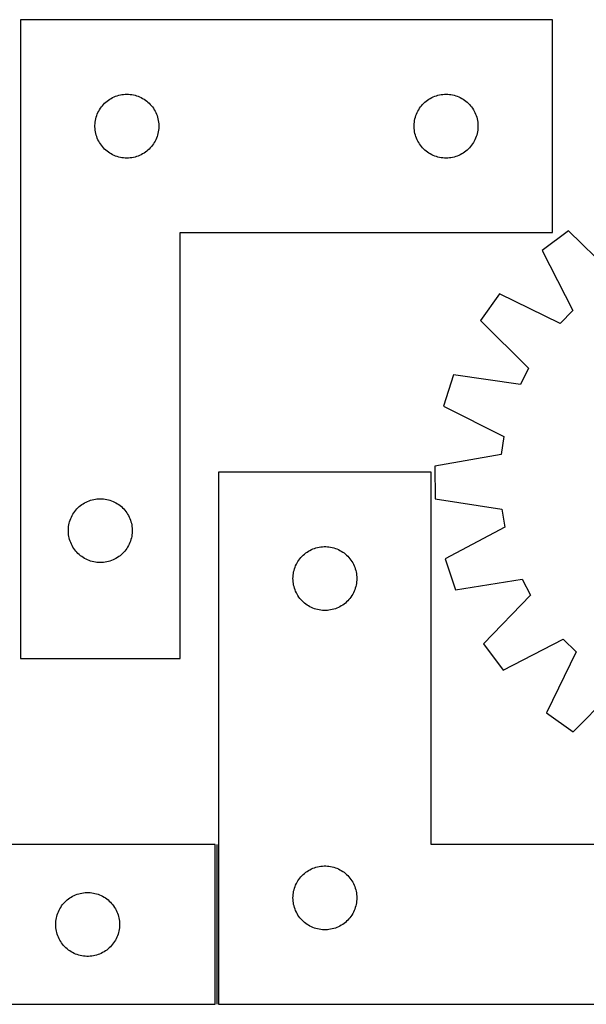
# Model space of a CAD drawing. Header units: millimetres. Extents: x 7 to 1493, y 7 to 474.
# Tile 3 of 6: x 396 to 662, y 11 to 473. Entities that reach past the tile are written whole.
import ezdxf

# ---------------------------------------------------------------- set-up
doc = ezdxf.new("R2010")
doc.units = ezdxf.units.MM
doc.layers.add('COMMON', color=5, linetype='CONTINUOUS', true_color=0x0000ff)
doc.layers.add('CUT', color=7, linetype='CONTINUOUS', true_color=0x000000)

msp = doc.modelspace()

# ---------------------------------------------------------------- linework, layer by layer
at = {"layer": 'COMMON'}
msp.add_line((488.888398, 85.849883), (488.888398, 10.849883), dxfattribs=at)
at = {"layer": 'CUT'}
for p, q in [((396.578213, 473.344261), (396.578213, 173.344261)), ((646.578213, 473.344261), (396.578213, 473.344261)), ((646.578213, 373.344261), (646.578213, 473.344261)), ((436.675931, 434.61124), (437.269071, 435.106058)), ((437.269071, 435.106058), (437.886897, 435.569686)), ((437.886897, 435.569686), (438.52777, 436.000895)), ((438.52777, 436.000895), (439.189992, 436.39854)), ((439.189992, 436.39854), (439.871806, 436.761567)), ((439.871806, 436.761567), (440.571405, 437.089015)), ((440.571405, 437.089015), (441.286932, 437.380013)), ((441.286932, 437.380013), (442.016491, 437.633792)), ((442.016491, 437.633792), (442.758146, 437.849677)), ((442.758146, 437.849677), (443.509932, 438.027096)), ((443.509932, 438.027096), (444.269854, 438.16558)), ((444.269854, 438.16558), (445.035898, 438.264759)), ((445.035898, 438.264759), (445.806032, 438.324372)), ((445.806032, 438.324372), (446.578213, 438.344261)), ((446.578213, 438.344261), (447.350394, 438.324372)), ((447.350394, 438.324372), (448.120528, 438.264759)), ((448.120528, 438.264759), (448.886572, 438.16558)), ((448.886572, 438.16558), (449.646494, 438.027096)), ((449.646494, 438.027096), (450.39828, 437.849677)), ((450.39828, 437.849677), (451.139936, 437.633792)), ((451.139936, 437.633792), (451.869494, 437.380013)), ((451.869494, 437.380013), (452.585022, 437.089015)), ((452.585022, 437.089015), (453.28462, 436.761567)), ((453.28462, 436.761567), (453.966434, 436.39854)), ((453.966434, 436.39854), (454.628656, 436.000895)), ((454.628656, 436.000895), (455.26953, 435.569686)), ((455.26953, 435.569686), (455.887355, 435.106058)), ((455.887355, 435.106058), (456.480495, 434.61124)), ((586.675931, 434.61124), (587.269071, 435.106058)), ((587.269071, 435.106058), (587.886897, 435.569686)), ((587.886897, 435.569686), (588.52777, 436.000895)), ((588.52777, 436.000895), (589.189992, 436.39854)), ((589.189992, 436.39854), (589.871806, 436.761567)), ((589.871806, 436.761567), (590.571405, 437.089015)), ((590.571405, 437.089015), (591.286932, 437.380013)), ((591.286932, 437.380013), (592.016491, 437.633792)), ((592.016491, 437.633792), (592.758146, 437.849677)), ((592.758146, 437.849677), (593.509932, 438.027096)), ((593.509932, 438.027096), (594.269854, 438.16558)), ((594.269854, 438.16558), (595.035898, 438.264759)), ((595.035898, 438.264759), (595.806032, 438.324372)), ((595.806032, 438.324372), (596.578213, 438.344261)), ((596.578213, 438.344261), (597.350394, 438.324372)), ((597.350394, 438.324372), (598.120528, 438.264759)), ((598.120528, 438.264759), (598.886572, 438.16558)), ((598.886572, 438.16558), (599.646494, 438.027096)), ((599.646494, 438.027096), (600.39828, 437.849677)), ((600.39828, 437.849677), (601.139936, 437.633792)), ((601.139936, 437.633792), (601.869494, 437.380013)), ((601.869494, 437.380013), (602.585022, 437.089015)), ((602.585022, 437.089015), (603.28462, 436.761567)), ((603.28462, 436.761567), (603.966434, 436.39854)), ((603.966434, 436.39854), (604.628656, 436.000895)), ((604.628656, 436.000895), (605.26953, 435.569686)), ((605.26953, 435.569686), (605.887355, 435.106058)), ((605.887355, 435.106058), (606.480495, 434.61124)), ((432.992679, 429.702977), (433.338031, 430.393912)), ((433.338031, 430.393912), (433.718494, 431.066153)), ((433.718494, 431.066153), (434.133058, 431.717917)), ((434.133058, 431.717917), (434.580624, 432.347475)), ((434.580624, 432.347475), (435.060006, 432.953159)), ((435.060006, 432.953159), (435.569933, 433.533361)), ((435.569933, 433.533361), (436.109051, 434.086544)), ((436.109051, 434.086544), (436.675931, 434.61124)), ((456.480495, 434.61124), (457.047375, 434.086544)), ((457.047375, 434.086544), (457.586494, 433.533361)), ((457.586494, 433.533361), (458.09642, 432.953159)), ((458.09642, 432.953159), (458.575802, 432.347475)), ((458.575802, 432.347475), (459.023368, 431.717917)), ((459.023368, 431.717917), (459.437933, 431.066153)), ((459.437933, 431.066153), (459.818395, 430.393912)), ((459.818395, 430.393912), (460.163747, 429.702977)), ((582.992679, 429.702977), (583.338031, 430.393912)), ((583.338031, 430.393912), (583.718494, 431.066153)), ((583.718494, 431.066153), (584.133058, 431.717917)), ((584.133058, 431.717917), (584.580624, 432.347475)), ((584.580624, 432.347475), (585.060006, 432.953159)), ((585.060006, 432.953159), (585.569933, 433.533361)), ((585.569933, 433.533361), (586.109051, 434.086544)), ((586.109051, 434.086544), (586.675931, 434.61124)), ((606.480495, 434.61124), (607.047375, 434.086544)), ((607.047375, 434.086544), (607.586494, 433.533361)), ((607.586494, 433.533361), (608.09642, 432.953159)), ((608.09642, 432.953159), (608.575802, 432.347475)), ((608.575802, 432.347475), (609.023368, 431.717917)), ((609.023368, 431.717917), (609.437933, 431.066153)), ((609.437933, 431.066153), (609.818395, 430.393912)), ((609.818395, 430.393912), (610.163747, 429.702977)), ((431.702373, 425.270236), (431.821244, 426.033473)), ((431.821244, 426.033473), (431.979248, 426.789577)), ((431.979248, 426.789577), (432.175965, 427.536546)), ((432.175965, 427.536546), (432.410875, 428.272397)), ((432.410875, 428.272397), (432.683354, 428.99518)), ((432.683354, 428.99518), (432.992679, 429.702977)), ((460.163747, 429.702977), (460.473073, 428.99518)), ((460.473073, 428.99518), (460.745552, 428.272397)), ((460.745552, 428.272397), (460.980461, 427.536546)), ((460.980461, 427.536546), (461.177179, 426.789577)), ((461.177179, 426.789577), (461.335182, 426.033473)), ((461.335182, 426.033473), (461.454053, 425.270236)), ((581.702373, 425.270236), (581.821244, 426.033473)), ((581.821244, 426.033473), (581.979248, 426.789577)), ((581.979248, 426.789577), (582.175965, 427.536546)), ((582.175965, 427.536546), (582.410875, 428.272397)), ((582.410875, 428.272397), (582.683354, 428.99518)), ((582.683354, 428.99518), (582.992679, 429.702977)), ((610.163747, 429.702977), (610.473073, 428.99518)), ((610.473073, 428.99518), (610.745552, 428.272397)), ((610.745552, 428.272397), (610.980461, 427.536546)), ((610.980461, 427.536546), (611.177179, 426.789577)), ((611.177179, 426.789577), (611.335182, 426.033473)), ((611.335182, 426.033473), (611.454053, 425.270236)), ((431.583186, 423.73048), (431.62295, 424.501893)), ((431.583186, 422.958042), (431.583186, 423.73048)), ((431.62295, 422.186629), (431.583186, 422.958042)), ((431.62295, 424.501893), (431.702373, 425.270236)), ((431.702373, 421.418286), (431.62295, 422.186629)), ((431.821244, 420.65505), (431.702373, 421.418286)), ((461.454053, 421.418286), (461.335182, 420.65505)), ((461.454053, 425.270236), (461.533476, 424.501893)), ((461.533476, 422.186629), (461.454053, 421.418286)), ((461.533476, 424.501893), (461.57324, 423.73048)), ((461.57324, 422.958042), (461.533476, 422.186629)), ((461.57324, 423.73048), (461.57324, 422.958042)), ((581.583186, 423.73048), (581.62295, 424.501893)), ((581.583186, 422.958042), (581.583186, 423.73048)), ((581.62295, 422.186629), (581.583186, 422.958042)), ((581.62295, 424.501893), (581.702373, 425.270236)), ((581.702373, 421.418286), (581.62295, 422.186629)), ((581.821244, 420.65505), (581.702373, 421.418286)), ((611.454053, 421.418286), (611.335182, 420.65505)), ((611.454053, 425.270236), (611.533476, 424.501893)), ((611.533476, 422.186629), (611.454053, 421.418286)), ((611.533476, 424.501893), (611.57324, 423.73048)), ((611.57324, 422.958042), (611.533476, 422.186629)), ((611.57324, 423.73048), (611.57324, 422.958042)), ((431.979248, 419.898945), (431.821244, 420.65505)), ((432.175965, 419.151977), (431.979248, 419.898945)), ((432.410875, 418.416125), (432.175965, 419.151977)), ((432.683354, 417.693343), (432.410875, 418.416125)), ((432.992679, 416.985545), (432.683354, 417.693343)), ((433.338031, 416.29461), (432.992679, 416.985545)), ((433.718494, 415.622369), (433.338031, 416.29461)), ((459.818395, 416.29461), (459.437933, 415.622369)), ((460.163747, 416.985545), (459.818395, 416.29461)), ((460.473073, 417.693343), (460.163747, 416.985545)), ((460.745552, 418.416125), (460.473073, 417.693343)), ((460.980461, 419.151977), (460.745552, 418.416125)), ((461.177179, 419.898945), (460.980461, 419.151977)), ((461.335182, 420.65505), (461.177179, 419.898945)), ((581.979248, 419.898945), (581.821244, 420.65505)), ((582.175965, 419.151977), (581.979248, 419.898945)), ((582.410875, 418.416125), (582.175965, 419.151977)), ((582.683354, 417.693343), (582.410875, 418.416125)), ((582.992679, 416.985545), (582.683354, 417.693343)), ((583.338031, 416.29461), (582.992679, 416.985545)), ((583.718494, 415.622369), (583.338031, 416.29461)), ((609.818395, 416.29461), (609.437933, 415.622369)), ((610.163747, 416.985545), (609.818395, 416.29461)), ((610.473073, 417.693343), (610.163747, 416.985545)), ((610.745552, 418.416125), (610.473073, 417.693343)), ((610.980461, 419.151977), (610.745552, 418.416125)), ((611.177179, 419.898945), (610.980461, 419.151977)), ((611.335182, 420.65505), (611.177179, 419.898945)), ((434.133058, 414.970605), (433.718494, 415.622369)), ((434.580624, 414.341047), (434.133058, 414.970605)), ((435.060006, 413.735363), (434.580624, 414.341047)), ((435.569933, 413.155161), (435.060006, 413.735363)), ((436.109051, 412.601978), (435.569933, 413.155161)), ((436.675931, 412.077282), (436.109051, 412.601978)), ((437.269071, 411.582464), (436.675931, 412.077282)), ((456.480495, 412.077282), (455.887355, 411.582464)), ((457.047375, 412.601978), (456.480495, 412.077282)), ((457.586494, 413.155161), (457.047375, 412.601978)), ((458.09642, 413.735363), (457.586494, 413.155161)), ((458.575802, 414.341047), (458.09642, 413.735363)), ((459.023368, 414.970605), (458.575802, 414.341047)), ((459.437933, 415.622369), (459.023368, 414.970605)), ((584.133058, 414.970605), (583.718494, 415.622369)), ((584.580624, 414.341047), (584.133058, 414.970605)), ((585.060006, 413.735363), (584.580624, 414.341047)), ((585.569933, 413.155161), (585.060006, 413.735363)), ((586.109051, 412.601978), (585.569933, 413.155161)), ((586.675931, 412.077282), (586.109051, 412.601978)), ((587.269071, 411.582464), (586.675931, 412.077282)), ((606.480495, 412.077282), (605.887355, 411.582464)), ((607.047375, 412.601978), (606.480495, 412.077282)), ((607.586494, 413.155161), (607.047375, 412.601978)), ((608.09642, 413.735363), (607.586494, 413.155161)), ((608.575802, 414.341047), (608.09642, 413.735363)), ((609.023368, 414.970605), (608.575802, 414.341047)), ((609.437933, 415.622369), (609.023368, 414.970605)), ((437.886897, 411.118836), (437.269071, 411.582464)), ((438.52777, 410.687628), (437.886897, 411.118836)), ((439.189992, 410.289983), (438.52777, 410.687628)), ((439.871806, 409.926955), (439.189992, 410.289983)), ((440.571405, 409.599508), (439.871806, 409.926955)), ((441.286932, 409.308509), (440.571405, 409.599508)), ((442.016491, 409.05473), (441.286932, 409.308509)), ((442.758146, 408.838845), (442.016491, 409.05473)), ((443.509932, 408.661426), (442.758146, 408.838845)), ((444.269854, 408.522943), (443.509932, 408.661426)), ((445.035898, 408.423763), (444.269854, 408.522943)), ((445.806032, 408.36415), (445.035898, 408.423763)), ((446.578213, 408.344261), (445.806032, 408.36415)), ((447.350394, 408.36415), (446.578213, 408.344261)), ((448.120528, 408.423763), (447.350394, 408.36415)), ((448.886572, 408.522943), (448.120528, 408.423763)), ((449.646494, 408.661426), (448.886572, 408.522943)), ((450.39828, 408.838845), (449.646494, 408.661426)), ((451.139936, 409.05473), (450.39828, 408.838845)), ((451.869494, 409.308509), (451.139936, 409.05473)), ((452.585022, 409.599508), (451.869494, 409.308509)), ((453.28462, 409.926955), (452.585022, 409.599508)), ((453.966434, 410.289983), (453.28462, 409.926955)), ((454.628656, 410.687628), (453.966434, 410.289983)), ((455.26953, 411.118836), (454.628656, 410.687628)), ((455.887355, 411.582464), (455.26953, 411.118836)), ((587.886897, 411.118836), (587.269071, 411.582464)), ((588.52777, 410.687628), (587.886897, 411.118836)), ((589.189992, 410.289983), (588.52777, 410.687628)), ((589.871806, 409.926955), (589.189992, 410.289983)), ((590.571405, 409.599508), (589.871806, 409.926955)), ((591.286932, 409.308509), (590.571405, 409.599508)), ((592.016491, 409.05473), (591.286932, 409.308509)), ((592.758146, 408.838845), (592.016491, 409.05473)), ((593.509932, 408.661426), (592.758146, 408.838845)), ((594.269854, 408.522943), (593.509932, 408.661426)), ((595.035898, 408.423763), (594.269854, 408.522943)), ((595.806032, 408.36415), (595.035898, 408.423763)), ((596.578213, 408.344261), (595.806032, 408.36415)), ((597.350394, 408.36415), (596.578213, 408.344261)), ((598.120528, 408.423763), (597.350394, 408.36415)), ((598.886572, 408.522943), (598.120528, 408.423763)), ((599.646494, 408.661426), (598.886572, 408.522943)), ((600.39828, 408.838845), (599.646494, 408.661426)), ((601.139936, 409.05473), (600.39828, 408.838845)), ((601.869494, 409.308509), (601.139936, 409.05473)), ((602.585022, 409.599508), (601.869494, 409.308509)), ((603.28462, 409.926955), (602.585022, 409.599508)), ((603.966434, 410.289983), (603.28462, 409.926955)), ((604.628656, 410.687628), (603.966434, 410.289983)), ((605.26953, 411.118836), (604.628656, 410.687628)), ((605.887355, 411.582464), (605.26953, 411.118836)), ((471.578213, 173.344261), (471.578213, 373.344261)), ((471.578213, 373.344261), (646.578213, 373.344261)), ((654.049678, 374.114681), (641.688261, 364.953572)), ((676.844465, 351.992917), (654.049678, 374.114681)), ((641.688261, 364.953572), (656.220612, 336.708474)), ((621.700163, 344.583452), (612.774696, 332.050832)), ((650.215295, 330.588381), (621.700163, 344.583452)), ((656.220612, 336.708474), (650.215295, 330.588381)), ((612.774696, 332.050832), (635.323998, 309.678891)), ((600.059598, 306.501035), (595.443767, 291.823683)), ((631.503815, 302.002591), (600.059598, 306.501035)), ((635.323998, 309.678891), (631.503815, 302.002591)), ((595.443767, 291.823683), (623.802737, 277.514821)), ((623.802737, 277.514821), (622.541635, 269.033725)), ((622.541635, 269.033725), (591.246312, 263.595201)), ((589.638399, 260.849883), (489.638399, 260.849883)), ((489.638399, 260.849883), (489.638399, 10.849883)), ((589.638399, 85.849883), (589.638399, 260.849883)), ((591.246312, 263.595201), (591.391946, 248.20984)), ((424.769071, 245.106058), (425.386897, 245.569686)), ((425.386897, 245.569686), (426.02777, 246.000895)), ((426.02777, 246.000895), (426.689992, 246.39854)), ((426.689992, 246.39854), (427.371806, 246.761567)), ((427.371806, 246.761567), (428.071405, 247.089015)), ((428.071405, 247.089015), (428.786932, 247.380013)), ((428.786932, 247.380013), (429.516491, 247.633792)), ((429.516491, 247.633792), (430.258146, 247.849677)), ((430.258146, 247.849677), (431.009932, 248.027096)), ((431.009932, 248.027096), (431.769854, 248.16558)), ((431.769854, 248.16558), (432.535898, 248.264759)), ((432.535898, 248.264759), (433.306032, 248.324372)), ((433.306032, 248.324372), (434.078213, 248.344261)), ((434.078213, 248.344261), (434.850394, 248.324372)), ((434.850394, 248.324372), (435.620528, 248.264759)), ((435.620528, 248.264759), (436.386572, 248.16558)), ((436.386572, 248.16558), (437.146494, 248.027096)), ((437.146494, 248.027096), (437.89828, 247.849677)), ((437.89828, 247.849677), (438.639936, 247.633792)), ((438.639936, 247.633792), (439.369494, 247.380013)), ((439.369494, 247.380013), (440.085022, 247.089015)), ((440.085022, 247.089015), (440.78462, 246.761567)), ((440.78462, 246.761567), (441.466434, 246.39854)), ((441.466434, 246.39854), (442.128656, 246.000895)), ((442.128656, 246.000895), (442.76953, 245.569686)), ((442.76953, 245.569686), (443.387355, 245.106058)), ((591.391946, 248.20984), (622.784612, 243.364707)), ((420.838031, 240.393912), (421.218494, 241.066153)), ((421.218494, 241.066153), (421.633058, 241.717917)), ((421.633058, 241.717917), (422.080624, 242.347475)), ((422.080624, 242.347475), (422.560006, 242.953159)), ((422.560006, 242.953159), (423.069933, 243.533361)), ((423.069933, 243.533361), (423.609051, 244.086544)), ((423.609051, 244.086544), (424.175931, 244.61124)), ((424.175931, 244.61124), (424.769071, 245.106058)), ((443.387355, 245.106058), (443.980495, 244.61124)), ((443.980495, 244.61124), (444.547375, 244.086544)), ((444.547375, 244.086544), (445.086494, 243.533361)), ((445.086494, 243.533361), (445.59642, 242.953159)), ((445.59642, 242.953159), (446.075802, 242.347475)), ((446.075802, 242.347475), (446.523368, 241.717917)), ((446.523368, 241.717917), (446.937933, 241.066153)), ((446.937933, 241.066153), (447.318395, 240.393912)), ((622.784612, 243.364707), (624.206035, 234.909003)), ((419.202373, 235.270236), (419.321244, 236.033473)), ((419.321244, 236.033473), (419.479248, 236.789577)), ((419.479248, 236.789577), (419.675965, 237.536546)), ((419.675965, 237.536546), (419.910875, 238.272397)), ((419.910875, 238.272397), (420.183354, 238.99518)), ((420.183354, 238.99518), (420.492679, 239.702977)), ((420.492679, 239.702977), (420.838031, 240.393912)), ((447.318395, 240.393912), (447.663747, 239.702977)), ((447.663747, 239.702977), (447.973073, 238.99518)), ((447.973073, 238.99518), (448.245552, 238.272397)), ((448.245552, 238.272397), (448.480461, 237.536546)), ((448.480461, 237.536546), (448.677179, 236.789577)), ((448.677179, 236.789577), (448.835182, 236.033473)), ((448.835182, 236.033473), (448.954053, 235.270236)), ((419.083186, 233.73048), (419.12295, 234.501893)), ((419.083186, 232.958042), (419.083186, 233.73048)), ((419.12295, 232.186629), (419.083186, 232.958042)), ((419.12295, 234.501893), (419.202373, 235.270236)), ((419.202373, 231.418286), (419.12295, 232.186629)), ((419.321244, 230.65505), (419.202373, 231.418286)), ((448.954053, 231.418286), (448.835182, 230.65505)), ((448.954053, 235.270236), (449.033476, 234.501893)), ((449.033476, 232.186629), (448.954053, 231.418286)), ((449.033476, 234.501893), (449.07324, 233.73048)), ((449.07324, 232.958042), (449.033476, 232.186629)), ((449.07324, 233.73048), (449.07324, 232.958042)), ((624.206035, 234.909003), (596.12301, 220.065873)), ((419.479248, 229.898945), (419.321244, 230.65505)), ((419.675965, 229.151977), (419.479248, 229.898945)), ((419.910875, 228.416125), (419.675965, 229.151977)), ((420.183354, 227.693343), (419.910875, 228.416125)), ((420.492679, 226.985545), (420.183354, 227.693343)), ((420.838031, 226.29461), (420.492679, 226.985545)), ((447.663747, 226.985545), (447.318395, 226.29461)), ((447.973073, 227.693343), (447.663747, 226.985545)), ((448.245552, 228.416125), (447.973073, 227.693343)), ((448.480461, 229.151977), (448.245552, 228.416125)), ((448.677179, 229.898945), (448.480461, 229.151977)), ((448.835182, 230.65505), (448.677179, 229.898945)), ((421.218494, 225.622369), (420.838031, 226.29461)), ((421.633058, 224.970605), (421.218494, 225.622369)), ((422.080624, 224.341047), (421.633058, 224.970605)), ((422.560006, 223.735363), (422.080624, 224.341047)), ((423.069933, 223.155161), (422.560006, 223.735363)), ((423.609051, 222.601978), (423.069933, 223.155161)), ((424.175931, 222.077282), (423.609051, 222.601978)), ((424.769071, 221.582464), (424.175931, 222.077282)), ((443.980495, 222.077282), (443.387355, 221.582464)), ((444.547375, 222.601978), (443.980495, 222.077282)), ((445.086494, 223.155161), (444.547375, 222.601978)), ((445.59642, 223.735363), (445.086494, 223.155161)), ((446.075802, 224.341047), (445.59642, 223.735363)), ((446.523368, 224.970605), (446.075802, 224.341047)), ((446.937933, 225.622369), (446.523368, 224.970605)), ((447.318395, 226.29461), (446.937933, 225.622369)), ((529.449299, 221.858164), (530.029501, 222.36809)), ((530.029501, 222.36809), (530.635185, 222.847472)), ((530.635185, 222.847472), (531.264743, 223.295038)), ((531.264743, 223.295038), (531.916507, 223.709603)), ((531.916507, 223.709603), (532.588748, 224.090065)), ((532.588748, 224.090065), (533.279683, 224.435417)), ((533.279683, 224.435417), (533.987481, 224.744743)), ((533.987481, 224.744743), (534.710263, 225.017222)), ((534.710263, 225.017222), (535.446114, 225.252131)), ((535.446114, 225.252131), (536.193083, 225.448849)), ((536.193083, 225.448849), (536.949188, 225.606852)), ((536.949188, 225.606852), (537.712424, 225.725723)), ((537.712424, 225.725723), (538.480767, 225.805146)), ((538.480767, 225.805146), (539.25218, 225.84491)), ((539.25218, 225.84491), (540.024618, 225.84491)), ((540.024618, 225.84491), (540.796031, 225.805146)), ((540.796031, 225.805146), (541.564374, 225.725723)), ((541.564374, 225.725723), (542.32761, 225.606852)), ((542.32761, 225.606852), (543.083715, 225.448849)), ((543.083715, 225.448849), (543.830683, 225.252131)), ((543.830683, 225.252131), (544.566535, 225.017222)), ((544.566535, 225.017222), (545.289317, 224.744743)), ((545.289317, 224.744743), (545.997115, 224.435417)), ((545.997115, 224.435417), (546.68805, 224.090065)), ((546.68805, 224.090065), (547.360291, 223.709603)), ((547.360291, 223.709603), (548.012055, 223.295038)), ((548.012055, 223.295038), (548.641613, 222.847472)), ((548.641613, 222.847472), (549.247297, 222.36809)), ((549.247297, 222.36809), (549.827499, 221.858164)), ((425.386897, 221.118836), (424.769071, 221.582464)), ((426.02777, 220.687628), (425.386897, 221.118836)), ((426.689992, 220.289983), (426.02777, 220.687628)), ((427.371806, 219.926955), (426.689992, 220.289983)), ((428.071405, 219.599508), (427.371806, 219.926955)), ((428.786932, 219.308509), (428.071405, 219.599508)), ((429.516491, 219.05473), (428.786932, 219.308509)), ((430.258146, 218.838845), (429.516491, 219.05473)), ((431.009932, 218.661426), (430.258146, 218.838845)), ((431.769854, 218.522943), (431.009932, 218.661426)), ((432.535898, 218.423763), (431.769854, 218.522943)), ((433.306032, 218.36415), (432.535898, 218.423763)), ((434.078213, 218.344261), (433.306032, 218.36415)), ((434.850394, 218.36415), (434.078213, 218.344261)), ((435.620528, 218.423763), (434.850394, 218.36415)), ((436.386572, 218.522943), (435.620528, 218.423763)), ((437.146494, 218.661426), (436.386572, 218.522943)), ((437.89828, 218.838845), (437.146494, 218.661426)), ((438.639936, 219.05473), (437.89828, 218.838845)), ((439.369494, 219.308509), (438.639936, 219.05473)), ((440.085022, 219.599508), (439.369494, 219.308509)), ((440.78462, 219.926955), (440.085022, 219.599508)), ((441.466434, 220.289983), (440.78462, 219.926955)), ((442.128656, 220.687628), (441.466434, 220.289983)), ((442.76953, 221.118836), (442.128656, 220.687628)), ((443.387355, 221.582464), (442.76953, 221.118836)), ((525.893645, 216.856692), (526.221093, 217.55629)), ((526.221093, 217.55629), (526.58412, 218.238104)), ((526.58412, 218.238104), (526.981766, 218.900326)), ((526.981766, 218.900326), (527.412974, 219.5412)), ((527.412974, 219.5412), (527.876602, 220.159025)), ((527.876602, 220.159025), (528.37142, 220.752165)), ((528.37142, 220.752165), (528.896116, 221.319045)), ((528.896116, 221.319045), (529.449299, 221.858164)), ((549.827499, 221.858164), (550.380682, 221.319045)), ((550.380682, 221.319045), (550.905378, 220.752165)), ((550.905378, 220.752165), (551.400196, 220.159025)), ((551.400196, 220.159025), (551.863824, 219.5412)), ((551.863824, 219.5412), (552.295032, 218.900326)), ((552.295032, 218.900326), (552.692678, 218.238104)), ((552.692678, 218.238104), (553.055705, 217.55629)), ((553.055705, 217.55629), (553.383152, 216.856692)), ((596.12301, 220.065873), (601.015855, 205.478529)), ((524.717901, 212.392198), (524.81708, 213.158242)), ((524.81708, 213.158242), (524.955564, 213.918164)), ((524.955564, 213.918164), (525.132983, 214.66995)), ((525.132983, 214.66995), (525.348868, 215.411606)), ((525.348868, 215.411606), (525.602647, 216.141164)), ((525.602647, 216.141164), (525.893645, 216.856692)), ((553.383152, 216.856692), (553.674151, 216.141164)), ((553.674151, 216.141164), (553.92793, 215.411606)), ((553.92793, 215.411606), (554.143815, 214.66995)), ((554.143815, 214.66995), (554.321234, 213.918164)), ((554.321234, 213.918164), (554.459717, 213.158242)), ((554.459717, 213.158242), (554.558897, 212.392198)), ((524.638399, 210.849883), (524.658288, 211.622064)), ((524.658288, 210.077702), (524.638399, 210.849883)), ((524.658288, 211.622064), (524.717901, 212.392198)), ((524.717901, 209.307568), (524.658288, 210.077702)), ((524.81708, 208.541525), (524.717901, 209.307568)), ((524.955564, 207.781602), (524.81708, 208.541525)), ((554.459717, 208.541525), (554.321234, 207.781602)), ((554.558897, 209.307568), (554.459717, 208.541525)), ((554.558897, 212.392198), (554.61851, 211.622064)), ((554.61851, 210.077702), (554.558897, 209.307568)), ((554.61851, 211.622064), (554.638399, 210.849883)), ((554.638399, 210.849883), (554.61851, 210.077702)), ((601.015855, 205.478529), (632.369282, 210.571401)), ((632.369282, 210.571401), (636.334092, 202.968792)), ((525.132983, 207.029816), (524.955564, 207.781602)), ((525.348868, 206.288161), (525.132983, 207.029816)), ((525.602647, 205.558602), (525.348868, 206.288161)), ((525.893645, 204.843075), (525.602647, 205.558602)), ((526.221093, 204.143476), (525.893645, 204.843075)), ((526.58412, 203.461662), (526.221093, 204.143476)), ((553.055705, 204.143476), (552.692678, 203.461662)), ((553.383152, 204.843075), (553.055705, 204.143476)), ((553.674151, 205.558602), (553.383152, 204.843075)), ((553.92793, 206.288161), (553.674151, 205.558602)), ((554.143815, 207.029816), (553.92793, 206.288161)), ((554.321234, 207.781602), (554.143815, 207.029816)), ((526.981766, 202.79944), (526.58412, 203.461662)), ((527.412974, 202.158567), (526.981766, 202.79944)), ((527.876602, 201.540741), (527.412974, 202.158567)), ((528.37142, 200.947601), (527.876602, 201.540741)), ((528.896116, 200.380721), (528.37142, 200.947601)), ((529.449299, 199.841603), (528.896116, 200.380721)), ((530.029501, 199.331676), (529.449299, 199.841603)), ((530.635185, 198.852295), (530.029501, 199.331676)), ((549.247297, 199.331676), (548.641613, 198.852295)), ((549.827499, 199.841603), (549.247297, 199.331676)), ((550.380682, 200.380721), (549.827499, 199.841603)), ((550.905378, 200.947601), (550.380682, 200.380721)), ((551.400196, 201.540741), (550.905378, 200.947601)), ((551.863824, 202.158567), (551.400196, 201.540741)), ((552.295032, 202.79944), (551.863824, 202.158567)), ((552.692678, 203.461662), (552.295032, 202.79944)), ((636.334092, 202.968792), (614.212328, 180.174005)), ((531.264743, 198.404728), (530.635185, 198.852295)), ((531.916507, 197.990164), (531.264743, 198.404728)), ((532.588748, 197.609701), (531.916507, 197.990164)), ((533.279683, 197.264349), (532.588748, 197.609701)), ((533.987481, 196.955024), (533.279683, 197.264349)), ((534.710263, 196.682545), (533.987481, 196.955024)), ((535.446114, 196.447635), (534.710263, 196.682545)), ((536.193083, 196.250918), (535.446114, 196.447635)), ((536.949188, 196.092914), (536.193083, 196.250918)), ((537.712424, 195.974043), (536.949188, 196.092914)), ((538.480767, 195.89462), (537.712424, 195.974043)), ((539.25218, 195.854856), (538.480767, 195.89462)), ((540.024618, 195.854856), (539.25218, 195.854856)), ((540.796031, 195.89462), (540.024618, 195.854856)), ((541.564374, 195.974043), (540.796031, 195.89462)), ((542.32761, 196.092914), (541.564374, 195.974043)), ((543.083715, 196.250918), (542.32761, 196.092914)), ((543.830683, 196.447635), (543.083715, 196.250918)), ((544.566535, 196.682545), (543.830683, 196.447635)), ((545.289317, 196.955024), (544.566535, 196.682545)), ((545.997115, 197.264349), (545.289317, 196.955024)), ((546.68805, 197.609701), (545.997115, 197.264349)), ((547.360291, 197.990164), (546.68805, 197.609701)), ((548.012055, 198.404728), (547.360291, 197.990164)), ((548.641613, 198.852295), (548.012055, 198.404728)), ((623.373437, 167.812588), (651.618535, 182.344939)), ((651.618535, 182.344939), (657.738628, 176.339622)), ((614.212328, 180.174005), (623.373437, 167.812588)), ((657.738628, 176.339622), (643.743557, 147.824491)), ((396.578213, 173.344261), (471.578213, 173.344261)), ((656.276177, 138.899023), (678.648118, 161.448325)), ((643.743557, 147.824491), (656.276177, 138.899023)), ((488.138398, 85.849883), (288.138398, 85.849883)), ((488.138398, 10.849883), (488.138398, 85.849883)), ((789.638399, 85.849883), (589.638399, 85.849883)), ((531.916507, 73.709603), (532.588748, 74.090065)), ((532.588748, 74.090065), (533.279683, 74.435417)), ((533.279683, 74.435417), (533.987481, 74.744743)), ((533.987481, 74.744743), (534.710263, 75.017222)), ((534.710263, 75.017222), (535.446114, 75.252131)), ((535.446114, 75.252131), (536.193083, 75.448849)), ((536.193083, 75.448849), (536.949188, 75.606852)), ((536.949188, 75.606852), (537.712424, 75.725723)), ((537.712424, 75.725723), (538.480767, 75.805146)), ((538.480767, 75.805146), (539.25218, 75.84491)), ((539.25218, 75.84491), (540.024618, 75.84491)), ((540.024618, 75.84491), (540.796031, 75.805146)), ((540.796031, 75.805146), (541.564374, 75.725723)), ((541.564374, 75.725723), (542.32761, 75.606852)), ((542.32761, 75.606852), (543.083715, 75.448849)), ((543.083715, 75.448849), (543.830683, 75.252131)), ((543.830683, 75.252131), (544.566535, 75.017222)), ((544.566535, 75.017222), (545.289317, 74.744743)), ((545.289317, 74.744743), (545.997115, 74.435417)), ((545.997115, 74.435417), (546.68805, 74.090065)), ((546.68805, 74.090065), (547.360291, 73.709603)), ((526.981766, 68.900326), (527.412974, 69.5412)), ((527.412974, 69.5412), (527.876602, 70.159025)), ((527.876602, 70.159025), (528.37142, 70.752165)), ((528.37142, 70.752165), (528.896116, 71.319045)), ((528.896116, 71.319045), (529.449299, 71.858164)), ((529.449299, 71.858164), (530.029501, 72.36809)), ((530.029501, 72.36809), (530.635185, 72.847472)), ((530.635185, 72.847472), (531.264743, 73.295038)), ((531.264743, 73.295038), (531.916507, 73.709603)), ((547.360291, 73.709603), (548.012055, 73.295038)), ((548.012055, 73.295038), (548.641613, 72.847472)), ((548.641613, 72.847472), (549.247297, 72.36809)), ((549.247297, 72.36809), (549.827499, 71.858164)), ((549.827499, 71.858164), (550.380682, 71.319045)), ((550.380682, 71.319045), (550.905378, 70.752165)), ((550.905378, 70.752165), (551.400196, 70.159025)), ((551.400196, 70.159025), (551.863824, 69.5412)), ((551.863824, 69.5412), (552.295032, 68.900326)), ((525.132983, 64.66995), (525.348868, 65.411606)), ((525.348868, 65.411606), (525.602647, 66.141164)), ((525.602647, 66.141164), (525.893645, 66.856692)), ((525.893645, 66.856692), (526.221093, 67.55629)), ((526.221093, 67.55629), (526.58412, 68.238104)), ((526.58412, 68.238104), (526.981766, 68.900326)), ((552.295032, 68.900326), (552.692678, 68.238104)), ((552.692678, 68.238104), (553.055705, 67.55629)), ((553.055705, 67.55629), (553.383152, 66.856692)), ((553.383152, 66.856692), (553.674151, 66.141164)), ((553.674151, 66.141164), (553.92793, 65.411606)), ((553.92793, 65.411606), (554.143815, 64.66995)), ((418.5295, 59.86809), (419.135184, 60.347472)), ((419.135184, 60.347472), (419.764742, 60.795038)), ((419.764742, 60.795038), (420.416506, 61.209603)), ((420.416506, 61.209603), (421.088747, 61.590065)), ((421.088747, 61.590065), (421.779682, 61.935417)), ((421.779682, 61.935417), (422.48748, 62.244743)), ((422.48748, 62.244743), (423.210262, 62.517222)), ((423.210262, 62.517222), (423.946113, 62.752131)), ((423.946113, 62.752131), (424.693082, 62.948849)), ((424.693082, 62.948849), (425.449187, 63.106852)), ((425.449187, 63.106852), (426.212423, 63.225723)), ((426.212423, 63.225723), (426.980766, 63.305146)), ((426.980766, 63.305146), (427.752179, 63.34491)), ((427.752179, 63.34491), (428.524617, 63.34491)), ((428.524617, 63.34491), (429.29603, 63.305146)), ((429.29603, 63.305146), (430.064373, 63.225723)), ((430.064373, 63.225723), (430.827609, 63.106852)), ((430.827609, 63.106852), (431.583714, 62.948849)), ((431.583714, 62.948849), (432.330682, 62.752131)), ((432.330682, 62.752131), (433.066534, 62.517222)), ((433.066534, 62.517222), (433.789316, 62.244743)), ((433.789316, 62.244743), (434.497114, 61.935417)), ((434.497114, 61.935417), (435.188049, 61.590065)), ((435.188049, 61.590065), (435.86029, 61.209603)), ((435.86029, 61.209603), (436.512054, 60.795038)), ((436.512054, 60.795038), (437.141612, 60.347472)), ((437.141612, 60.347472), (437.747296, 59.86809)), ((524.638399, 60.849883), (524.658288, 61.622064)), ((524.658288, 60.077702), (524.638399, 60.849883)), ((524.658288, 61.622064), (524.717901, 62.392198)), ((524.717901, 62.392198), (524.81708, 63.158242)), ((524.81708, 63.158242), (524.955564, 63.918164)), ((524.955564, 63.918164), (525.132983, 64.66995)), ((554.143815, 64.66995), (554.321234, 63.918164)), ((554.321234, 63.918164), (554.459717, 63.158242)), ((554.459717, 63.158242), (554.558897, 62.392198)), ((554.558897, 62.392198), (554.61851, 61.622064)), ((554.61851, 61.622064), (554.638399, 60.849883)), ((554.638399, 60.849883), (554.61851, 60.077702)), ((414.721092, 55.05629), (415.084119, 55.738104)), ((415.084119, 55.738104), (415.481765, 56.400326)), ((415.481765, 56.400326), (415.912973, 57.0412)), ((415.912973, 57.0412), (416.376601, 57.659025)), ((416.376601, 57.659025), (416.871419, 58.252165)), ((416.871419, 58.252165), (417.396115, 58.819045)), ((417.396115, 58.819045), (417.949298, 59.358164)), ((417.949298, 59.358164), (418.5295, 59.86809)), ((437.747296, 59.86809), (438.327498, 59.358164)), ((438.327498, 59.358164), (438.880681, 58.819045)), ((438.880681, 58.819045), (439.405377, 58.252165)), ((439.405377, 58.252165), (439.900195, 57.659025)), ((439.900195, 57.659025), (440.363823, 57.0412)), ((440.363823, 57.0412), (440.795031, 56.400326)), ((440.795031, 56.400326), (441.192677, 55.738104)), ((441.192677, 55.738104), (441.555704, 55.05629)), ((524.717901, 59.307568), (524.658288, 60.077702)), ((524.81708, 58.541525), (524.717901, 59.307568)), ((524.955564, 57.781602), (524.81708, 58.541525)), ((525.132983, 57.029816), (524.955564, 57.781602)), ((525.348868, 56.288161), (525.132983, 57.029816)), ((525.602647, 55.558602), (525.348868, 56.288161)), ((525.893645, 54.843075), (525.602647, 55.558602)), ((553.674151, 55.558602), (553.383152, 54.843075)), ((553.92793, 56.288161), (553.674151, 55.558602)), ((554.143815, 57.029816), (553.92793, 56.288161)), ((554.321234, 57.781602), (554.143815, 57.029816)), ((554.459717, 58.541525), (554.321234, 57.781602)), ((554.558897, 59.307568), (554.459717, 58.541525)), ((554.61851, 60.077702), (554.558897, 59.307568)), ((413.317079, 50.658242), (413.455563, 51.418164)), ((413.455563, 51.418164), (413.632982, 52.16995)), ((413.632982, 52.16995), (413.848867, 52.911606)), ((413.848867, 52.911606), (414.102646, 53.641164)), ((414.102646, 53.641164), (414.393644, 54.356692)), ((414.393644, 54.356692), (414.721092, 55.05629)), ((441.555704, 55.05629), (441.883151, 54.356692)), ((441.883151, 54.356692), (442.17415, 53.641164)), ((442.17415, 53.641164), (442.427929, 52.911606)), ((442.427929, 52.911606), (442.643814, 52.16995)), ((442.643814, 52.16995), (442.821233, 51.418164)), ((442.821233, 51.418164), (442.959716, 50.658242)), ((526.221093, 54.143476), (525.893645, 54.843075)), ((526.58412, 53.461662), (526.221093, 54.143476)), ((526.981766, 52.79944), (526.58412, 53.461662)), ((527.412974, 52.158567), (526.981766, 52.79944)), ((527.876602, 51.540741), (527.412974, 52.158567)), ((528.37142, 50.947601), (527.876602, 51.540741)), ((528.896116, 50.380721), (528.37142, 50.947601)), ((550.905378, 50.947601), (550.380682, 50.380721)), ((551.400196, 51.540741), (550.905378, 50.947601)), ((551.863824, 52.158567), (551.400196, 51.540741)), ((552.295032, 52.79944), (551.863824, 52.158567)), ((552.692678, 53.461662), (552.295032, 52.79944)), ((553.055705, 54.143476), (552.692678, 53.461662)), ((553.383152, 54.843075), (553.055705, 54.143476)), ((413.138398, 48.349883), (413.158287, 49.122064)), ((413.158287, 47.577702), (413.138398, 48.349883)), ((413.158287, 49.122064), (413.2179, 49.892198)), ((413.2179, 46.807568), (413.158287, 47.577702)), ((413.2179, 49.892198), (413.317079, 50.658242)), ((413.317079, 46.041525), (413.2179, 46.807568)), ((442.959716, 50.658242), (443.058896, 49.892198)), ((443.058896, 46.807568), (442.959716, 46.041525)), ((443.058896, 49.892198), (443.118509, 49.122064)), ((443.118509, 47.577702), (443.058896, 46.807568)), ((443.118509, 49.122064), (443.138398, 48.349883)), ((443.138398, 48.349883), (443.118509, 47.577702)), ((529.449299, 49.841603), (528.896116, 50.380721)), ((530.029501, 49.331676), (529.449299, 49.841603)), ((530.635185, 48.852295), (530.029501, 49.331676)), ((531.264743, 48.404728), (530.635185, 48.852295)), ((531.916507, 47.990164), (531.264743, 48.404728)), ((532.588748, 47.609701), (531.916507, 47.990164)), ((533.279683, 47.264349), (532.588748, 47.609701)), ((533.987481, 46.955024), (533.279683, 47.264349)), ((534.710263, 46.682545), (533.987481, 46.955024)), ((535.446114, 46.447635), (534.710263, 46.682545)), ((536.193083, 46.250918), (535.446114, 46.447635)), ((536.949188, 46.092914), (536.193083, 46.250918)), ((543.083715, 46.250918), (542.32761, 46.092914)), ((543.830683, 46.447635), (543.083715, 46.250918)), ((544.566535, 46.682545), (543.830683, 46.447635)), ((545.289317, 46.955024), (544.566535, 46.682545)), ((545.997115, 47.264349), (545.289317, 46.955024)), ((546.68805, 47.609701), (545.997115, 47.264349)), ((547.360291, 47.990164), (546.68805, 47.609701)), ((548.012055, 48.404728), (547.360291, 47.990164)), ((548.641613, 48.852295), (548.012055, 48.404728)), ((549.247297, 49.331676), (548.641613, 48.852295)), ((549.827499, 49.841603), (549.247297, 49.331676)), ((550.380682, 50.380721), (549.827499, 49.841603)), ((413.455563, 45.281602), (413.317079, 46.041525)), ((413.632982, 44.529816), (413.455563, 45.281602)), ((413.848867, 43.788161), (413.632982, 44.529816)), ((414.102646, 43.058602), (413.848867, 43.788161)), ((414.393644, 42.343075), (414.102646, 43.058602)), ((414.721092, 41.643476), (414.393644, 42.343075)), ((415.084119, 40.961662), (414.721092, 41.643476)), ((441.555704, 41.643476), (441.192677, 40.961662)), ((441.883151, 42.343075), (441.555704, 41.643476)), ((442.17415, 43.058602), (441.883151, 42.343075)), ((442.427929, 43.788161), (442.17415, 43.058602)), ((442.643814, 44.529816), (442.427929, 43.788161)), ((442.821233, 45.281602), (442.643814, 44.529816)), ((442.959716, 46.041525), (442.821233, 45.281602)), ((537.712424, 45.974043), (536.949188, 46.092914)), ((538.480767, 45.89462), (537.712424, 45.974043)), ((539.25218, 45.854856), (538.480767, 45.89462)), ((540.024618, 45.854856), (539.25218, 45.854856)), ((540.796031, 45.89462), (540.024618, 45.854856)), ((541.564374, 45.974043), (540.796031, 45.89462)), ((542.32761, 46.092914), (541.564374, 45.974043)), ((415.481765, 40.29944), (415.084119, 40.961662)), ((415.912973, 39.658567), (415.481765, 40.29944)), ((416.376601, 39.040741), (415.912973, 39.658567)), ((416.871419, 38.447601), (416.376601, 39.040741)), ((417.396115, 37.880721), (416.871419, 38.447601)), ((417.949298, 37.341603), (417.396115, 37.880721)), ((418.5295, 36.831676), (417.949298, 37.341603)), ((438.327498, 37.341603), (437.747296, 36.831676)), ((438.880681, 37.880721), (438.327498, 37.341603)), ((439.405377, 38.447601), (438.880681, 37.880721)), ((439.900195, 39.040741), (439.405377, 38.447601)), ((440.363823, 39.658567), (439.900195, 39.040741)), ((440.795031, 40.29944), (440.363823, 39.658567)), ((441.192677, 40.961662), (440.795031, 40.29944)), ((419.135184, 36.352295), (418.5295, 36.831676)), ((419.764742, 35.904728), (419.135184, 36.352295)), ((420.416506, 35.490164), (419.764742, 35.904728)), ((421.088747, 35.109701), (420.416506, 35.490164)), ((421.779682, 34.764349), (421.088747, 35.109701)), ((422.48748, 34.455024), (421.779682, 34.764349)), ((423.210262, 34.182545), (422.48748, 34.455024)), ((423.946113, 33.947635), (423.210262, 34.182545)), ((424.693082, 33.750918), (423.946113, 33.947635)), ((425.449187, 33.592914), (424.693082, 33.750918)), ((426.212423, 33.474043), (425.449187, 33.592914)), ((426.980766, 33.39462), (426.212423, 33.474043)), ((427.752179, 33.354856), (426.980766, 33.39462)), ((428.524617, 33.354856), (427.752179, 33.354856)), ((429.29603, 33.39462), (428.524617, 33.354856)), ((430.064373, 33.474043), (429.29603, 33.39462)), ((430.827609, 33.592914), (430.064373, 33.474043)), ((431.583714, 33.750918), (430.827609, 33.592914)), ((432.330682, 33.947635), (431.583714, 33.750918)), ((433.066534, 34.182545), (432.330682, 33.947635)), ((433.789316, 34.455024), (433.066534, 34.182545)), ((434.497114, 34.764349), (433.789316, 34.455024)), ((435.188049, 35.109701), (434.497114, 34.764349)), ((435.86029, 35.490164), (435.188049, 35.109701)), ((436.512054, 35.904728), (435.86029, 35.490164)), ((437.141612, 36.352295), (436.512054, 35.904728)), ((437.747296, 36.831676), (437.141612, 36.352295)), ((188.138398, 10.849883), (488.138398, 10.849883)), ((489.638399, 10.849883), (789.638399, 10.849883))]:
    msp.add_line(p, q, dxfattribs=at)

doc.saveas('drawing.dxf')
